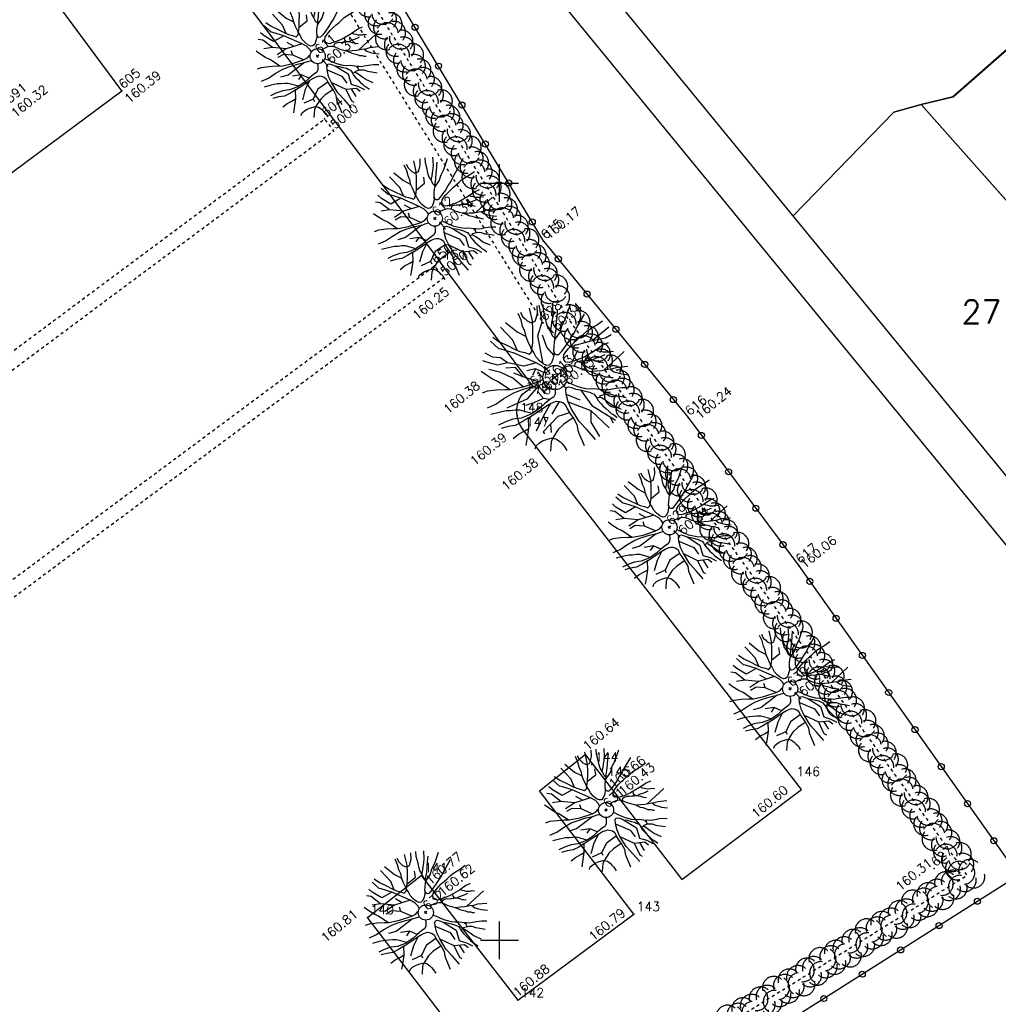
# Model space of a CAD drawing. Header units: feet. Extents: x 529188 to 529675, y 139816 to 140273.
# Tile 94 of 118: x 529534 to 529566, y 140048 to 140080. Entities that reach past the tile are written whole.
import ezdxf
from ezdxf.enums import TextEntityAlignment as Align

# ---------------------------------------------------------------- set-up
doc = ezdxf.new("R2010")
doc.units = ezdxf.units.FT
doc.header["$LTSCALE"] = 2
doc.header["$MEASUREMENT"] = 0
doc.header["$PDSIZE"] = 0.1
for name, pattern in [('BDU_CONTINU', [0.5, 0.25, 0.25]), ('CACHE', [0.375, 0.25, -0.125]), ('CACHEX2', [0.75, 0.5, -0.25])]:
    doc.linetypes.add(name, pattern=pattern)
doc.layers.get('0').update_dxf_attribs({"linetype": 'CONTINUOUS'})
for name, color, linetype in [('ARBRES', 70, 'CONTINUOUS'), ('BORDURETTE', 20, 'CONTINUOUS'), ('cadre250', 7, 'CONTINUOUS'), ('CANIVEAU', 32, 'CACHE'), ('CARROYAGE', 7, 'CONTINUOUS'), ('CLOTURE', 1, 'CONTINUOUS'), ('HAIE', 80, 'CACHEX2'), ('TOPOALT', 3, 'CONTINUOUS'), ('TOPOJIS', 7, 'CONTINUOUS'), ('TOPOJIS-GELE', 7, 'CONTINUOUS'), ('TOPOMAT', 142, 'CONTINUOUS')]:
    doc.layers.add(name, color=color, linetype=linetype)
doc.styles.get("Standard").update_dxf_attribs({"font": 'ROMANS.SHX'})

# ---------------------------------------------------------------- blocks, each defined once
blk = doc.blocks.new('TCPOINT')
at = {"color": 0}
blk.add_point((0, 0), dxfattribs=at)
at = {"layer": 'TOPOALT'}
blk.add_attdef('ALT', text='', height=0.3, dxfattribs=at).set_placement((0.1, -0.1), align=Align.TOP_LEFT)
at = {"layer": 'TOPOMAT'}
blk.add_attdef('MAT', (0.1, 0.1), '', height=0.3, dxfattribs=at)
blk = doc.blocks.new('190')
for p, q in [((0.052, 0), (-0.052, 0)), ((0, -0.052), (0, 0.052))]:
    blk.add_line(p, q)
for points in [[(-0.619, 1.938), (-0.559, 1.732), (-0.46, 1.523), (-0.354, 1.285), (-0.291, 1.169), (-0.206, 1.053), (-0.142, 0.946), (-0.07, 0.952), (-0.02, 0.98), (0.016, 1.059), (0.061, 1.245), (0.098, 1.367), (0.171, 1.51), (0.208, 1.653), (0.282, 1.81), (0.336, 2.007)], [(-0.329, 1.239), (-0.245, 1.528), (-0.28, 2.015)], [(-0.09, 2.033), (-0.007, 1.626), (0.102, 1.375)], [(0.405, 1.994), (0.376, 1.859), (0.388, 1.766), (0.396, 1.687), (0.438, 1.6), (0.48, 1.557), (0.566, 1.542), (0.639, 1.591), (0.746, 1.669), (0.873, 1.838)], [(-0.144, 0.639), (-0.647, 0.843), (-0.975, 1.17), (-1.062, 1.55), (-1.169, 1.665)], [(-0.44, 1.229), (-0.82, 1.291), (-0.941, 1.636), (-0.968, 1.79)], [(-0.084, 0.235), (-0.076, 0.245), (-0.062, 0.33), (-0.074, 0.466), (-0.144, 0.639), (-0.44, 1.229), (-0.646, 1.539), (-0.688, 1.589), (-0.738, 1.896)], [(0.437, 0.574), (0.37, 0.496), (0.276, 0.425), (0.182, 0.369), (0.097, 0.362), (0.039, 0.398), (-0.01, 0.492), (-0.038, 0.629), (-0.043, 0.765), (-0.014, 0.901), (0.002, 1.001), (0.132, 1.122), (0.27, 1.286), (0.378, 1.415), (0.51, 1.6), (0.67, 1.921)], [(0.686, 0.829), (0.676, 0.931), (0.713, 1.067), (0.728, 1.196), (0.773, 1.303), (0.838, 1.425), (0.926, 1.625), (1.021, 1.76)], [(-1.176, 0.542), (-1.281, 0.892), (-1.358, 1.058), (-1.428, 1.273), (-1.465, 1.412)], [(-0.975, 1.17), (-1.217, 1.309)], [(1.723, 0.836), (1.536, 0.765), (1.37, 0.702), (1.204, 0.625), (1.038, 0.576), (0.888, 0.52), (0.686, 0.464), (0.578, 0.437), (0.47, 0.423), (0.428, 0.452), (0.413, 0.495), (0.421, 0.545), (0.45, 0.595), (0.515, 0.666), (0.603, 0.759), (0.675, 0.816), (0.747, 0.901), (0.855, 0.994), (0.993, 1.144), (1.109, 1.257), (1.182, 1.336), (1.239, 1.392)], [(0.711, 1.062), (0.821, 1.152), (0.894, 1.223), (0.995, 1.308), (1.082, 1.401), (1.24, 1.613)], [(-0.396, 0.741), (-0.492, 0.981)], [(0.132, 1.122), (0.476, 1.119), (0.579, 1.291)], [(0.655, 0.801), (0.898, 0.871), (1.071, 0.985), (1.258, 1.07), (1.587, 1.273)], [(-1.807, 0.935), (-1.668, 0.889), (-1.462, 0.758), (-1.27, 0.62), (-1.148, 0.519), (-0.835, 0.351), (-0.435, 0.198), (-0.292, 0.167), (-0.199, 0.188), (-0.161, 0.191)], [(-0.435, 0.198), (-0.613, 0.549), (-0.837, 0.756), (-1.044, 0.791)], [(-0.647, 0.843), (-1.01, 0.877)], [(-0.613, 0.549), (-0.561, 0.687)], [(-1.117, -0.371), (-1.319, -0.081), (-1.419, -0.002), (-1.525, 0.064), (-1.618, 0.137), (-1.796, 0.23), (-2.008, 0.328)], [(-1.963, 0.534), (-1.722, 0.466), (-1.45, 0.442), (-1.157, 0.397), (-0.957, 0.331), (-0.679, 0.22), (-0.472, 0.112), (-0.329, 0.06), (-0.249, 0.019)], [(1.739, -0.191), (1.585, -0.153), (1.326, -0.13), (0.983, -0.076), (0.782, -0.017), (0.653, 0.034), (0.56, 0.071), (0.504, 0.136), (0.497, 0.207), (0.526, 0.272), (0.584, 0.329), (0.678, 0.357), (0.778, 0.377), (0.872, 0.391), (0.994, 0.405), (1.13, 0.41), (1.252, 0.416), (1.374, 0.423), (1.489, 0.429), (1.633, 0.413), (1.798, 0.389), (1.999, 0.38)], [(-0.472, 0.112), (-1.148, 0.135), (-1.39, 0.239)], [(-0.677, -0.381), (-0.803, -0.141), (-1.062, 0.014)], [(0.239, 0.074), (0.295, 0.074), (0.388, 0.051), (0.459, 0.029), (0.546, -0.015), (0.602, -0.073), (0.645, -0.145), (0.679, -0.217), (0.715, -0.282), (0.758, -0.347), (0.814, -0.42), (0.857, -0.485), (0.906, -0.571), (0.934, -0.636), (0.992, -0.708), (1.041, -0.781), (1.083, -0.86), (1.154, -0.918), (1.19, -0.976), (1.24, -1.019)], [(-0.168, -0.185), (-0.174, -0.214), (-0.224, -0.285), (-0.283, -0.356), (-0.362, -0.391), (-0.491, -0.383), (-0.677, -0.381), (-0.856, -0.393), (-1.143, -0.369), (-1.428, -0.274), (-1.621, -0.158), (-1.842, -0.076), (-2.034, -0.032)], [(-1.8, -0.948), (-1.67, -0.837), (-1.445, -0.632), (-1.264, -0.397), (-1.472, -0.374), (-1.679, -0.329), (-1.851, -0.227), (-2.029, -0.149)], [(-0.803, -0.141), (-0.975, -0.193)], [(0.787, -1.087), (0.644, -0.934), (0.545, -0.862), (0.459, -0.775), (0.332, -0.602), (0.261, -0.472), (0.212, -0.378), (0.163, -0.27), (0.127, -0.215)], [(0.622, -0.106), (0.681, -0.045), (0.731, -0.045), (0.832, -0.09), (0.889, -0.14), (0.953, -0.177), (1.017, -0.228), (1.074, -0.257), (1.131, -0.314), (1.174, -0.373), (1.202, -0.423), (1.238, -0.459), (1.294, -0.524)], [(1.46, -0.389), (1.367, -0.367), (1.282, -0.337), (1.21, -0.308), (1.109, -0.286), (1.053, -0.25), (1.038, -0.206), (1.039, -0.156), (1.077, -0.091)], [(1.368, -0.134), (1.384, -0.181), (1.44, -0.239), (1.468, -0.289), (1.526, -0.34), (1.582, -0.383), (1.64, -0.406), (1.698, -0.465)], [(-1.953, -0.569), (-1.767, -0.571), (-1.575, -0.61), (-1.443, -0.63)], [(-0.699, -0.452), (-1.01, -0.589), (-1.304, -0.796)], [(-1.264, -0.397), (-0.985, -0.428), (-0.699, -0.452), (-0.542, -0.475), (-0.434, -0.512), (-0.378, -0.534), (-0.328, -0.584), (-0.271, -0.671), (-0.25, -0.757), (-0.288, -0.878), (-0.302, -1.008), (-0.319, -1.208), (-0.349, -1.379), (-0.43, -1.515), (-0.459, -1.601), (-0.565, -1.955)], [(-0.219, -2.023), (-0.23, -1.674), (-0.249, -1.357), (-0.195, -0.963), (-0.143, -0.748), (-0.048, -0.549), (0.025, -0.441), (0.075, -0.413), (0.133, -0.435), (0.182, -0.5), (0.245, -0.615), (0.331, -0.709), (0.409, -0.818), (0.479, -0.912), (0.507, -0.976), (0.543, -1.042), (0.543, -1.107), (0.535, -1.163), (0.52, -1.235), (0.526, -1.35), (0.533, -1.451), (0.546, -1.551), (0.559, -1.651), (0.572, -1.745), (0.601, -1.81), (0.632, -1.934)], [(-0.048, -0.549), (0.199, -1.021), (0.182, -1.297)], [(0.245, -0.615), (0.406, -1.09), (0.268, -1.418), (0.406, -1.625), (0.493, -1.832)], [(0.859, -0.488), (1, -0.579), (1.114, -0.659), (1.27, -0.746), (1.385, -0.819), (1.513, -0.87), (1.754, -1.032)], [(-0.288, -0.878), (-0.682, -0.848), (-1.01, -1.004), (-1.338, -0.917)], [(-0.195, -0.963), (0.026, -1.435), (-0.077, -1.849), (-0.043, -1.935)], [(1.183, -0.698), (1.926, -0.657)], [(1.328, -0.783), (1.356, -0.905), (1.426, -1.006), (1.483, -1.085), (1.622, -1.229)], [(-1.662, -1.174), (-1.593, -1.125), (-1.479, -1.119), (-1.371, -1.134), (-1.257, -1.171), (-1.143, -1.222), (-1.093, -1.259), (-1.036, -1.338), (-1.009, -1.445), (-1.003, -1.524), (-0.996, -1.624), (-1.016, -1.763)], [(-0.316, -1.172), (-0.62, -1.148), (-0.835, -1.16), (-1.05, -1.229), (-1.201, -1.3), (-1.382, -1.493)], [(-1.01, -1.004), (-1.027, -1.09)], [(0.863, -1.843), (0.739, -1.603), (0.698, -1.452), (0.669, -1.345), (0.635, -1.243), (0.62, -1.208), (0.534, -1.169)], [(0.625, -1.219), (0.628, -1.193), (0.649, -1.171), (0.692, -1.193), (0.772, -1.223), (0.828, -1.26), (0.893, -1.317), (0.956, -1.426), (1.005, -1.476), (1.056, -1.534), (1.17, -1.665)], [(0.763, -1.219), (0.786, -1.151), (0.765, -1.087), (0.808, -1.087), (0.844, -1.116), (0.901, -1.174), (0.987, -1.225), (1.108, -1.291), (1.18, -1.334), (1.251, -1.378), (1.386, -1.49)], [(0.026, -1.435), (0.32, -1.625), (0.355, -1.78)], [(0.173, -1.53), (0.13, -1.832)]]:
    blk.add_lwpolyline(points)
blk.add_circle((0, 0), 0.25)
blk = doc.blocks.new('191')
for p, q in [((0.138, 0), (-0.138, 0)), ((0, -0.138), (0, 0.138))]:
    blk.add_line(p, q)
for points in [[(-0.075, 0.393), (-0.074, 0.396), (-0.089, 0.56), (-0.173, 0.766), (-0.528, 1.475), (-0.775, 1.847), (-0.826, 1.907), (-0.886, 2.275)], [(-0.742, 2.326), (-0.67, 2.078), (-0.552, 1.827), (-0.425, 1.542), (-0.35, 1.403), (-0.247, 1.264), (-0.17, 1.135), (-0.084, 1.142), (-0.024, 1.176), (0.02, 1.271), (0.074, 1.494), (0.117, 1.641), (0.205, 1.812), (0.25, 1.984), (0.338, 2.172), (0.404, 2.408)], [(-0.395, 1.487), (-0.294, 1.833), (-0.336, 2.418)], [(-0.108, 2.439), (-0.008, 1.951), (0.122, 1.651)], [(0.525, 0.689), (0.444, 0.595), (0.331, 0.51), (0.219, 0.442), (0.116, 0.435), (0.047, 0.478), (-0.012, 0.591), (-0.045, 0.755), (-0.052, 0.918), (-0.016, 1.081), (0.003, 1.202), (0.158, 1.347), (0.324, 1.543), (0.454, 1.698), (0.612, 1.919), (0.804, 2.305)], [(0.486, 2.393), (0.451, 2.231), (0.466, 2.119), (0.475, 2.024), (0.526, 1.92), (0.576, 1.869), (0.68, 1.85), (0.766, 1.91), (0.896, 2.003), (1.048, 2.205)], [(-0.173, 0.766), (-0.555, 0.944), (-0.902, 1.372), (-0.983, 1.639), (-1.17, 1.827), (-1.275, 2.082)], [(-0.012, 0.591), (0.436, 1.425), (0.837, 1.693), (1.115, 2.172)], [(0.823, 0.995), (0.811, 1.118), (0.855, 1.28), (0.874, 1.436), (0.927, 1.564), (1.005, 1.709), (1.111, 1.95), (1.225, 2.112)], [(-1.411, 0.65), (-1.538, 1.071), (-1.63, 1.269), (-1.714, 1.528), (-1.758, 1.695)], [(-0.902, 1.372), (-1.197, 1.506), (-1.331, 1.693), (-1.488, 1.936)], [(2.068, 1.003), (1.843, 0.919), (1.644, 0.842), (1.445, 0.75), (1.246, 0.691), (1.065, 0.623), (0.823, 0.557), (0.694, 0.524), (0.564, 0.508), (0.513, 0.542), (0.496, 0.594), (0.505, 0.654), (0.54, 0.714), (0.618, 0.8), (0.723, 0.911), (0.81, 0.98), (0.897, 1.082), (1.027, 1.192), (1.192, 1.373), (1.331, 1.508), (1.418, 1.603), (1.487, 1.671)], [(0.854, 1.275), (0.986, 1.383), (1.073, 1.468), (1.194, 1.57), (1.299, 1.681), (1.488, 1.936)], [(-1.002, 0.422), (-1.09, 0.864), (-1.277, 1.265), (-1.518, 1.586)], [(0.444, 0.595), (0.436, 0.944), (0.57, 1.345)], [(0.786, 0.961), (1.077, 1.046), (1.285, 1.182), (1.51, 1.284), (1.905, 1.528)], [(-2.169, 1.122), (-2.002, 1.067), (-1.755, 0.91), (-1.524, 0.744), (-1.378, 0.623), (-1.002, 0.422), (-0.522, 0.237), (-0.35, 0.2), (-0.346, 0.201)], [(-0.522, 0.237), (-0.795, 0.677), (-0.795, 1.078), (-1.063, 1.265)], [(-0.795, 0.677), (-0.956, 0.971)], [(-0.18, 0.357), (-0.314, 0.623), (-0.581, 0.757)], [(-1.34, -0.445), (-1.582, -0.097), (-1.703, -0.002), (-1.83, 0.077), (-1.941, 0.164), (-2.155, 0.277), (-2.41, 0.393)], [(-2.356, 0.641), (-2.066, 0.56), (-1.74, 0.531), (-1.389, 0.477), (-1.148, 0.397), (-0.815, 0.265), (-0.566, 0.134), (-0.395, 0.072), (-0.394, 0.072)], [(-0.314, 0.623), (-0.528, 0.516)], [(2.086, -0.23), (1.901, -0.184), (1.591, -0.156), (1.179, -0.091), (0.939, -0.021), (0.784, 0.041), (0.672, 0.085), (0.604, 0.163), (0.597, 0.249), (0.632, 0.326), (0.701, 0.394), (0.813, 0.429), (0.934, 0.452), (1.046, 0.469), (1.192, 0.485), (1.356, 0.492), (1.503, 0.499), (1.649, 0.507), (1.787, 0.514), (1.959, 0.495), (2.157, 0.467), (2.399, 0.457)], [(1.046, 0.469), (1.721, 0.167), (2.436, 0.167)], [(-0.566, 0.134), (-1.17, 0.035), (-1.866, 0.222)], [(0.392, 0.079), (0.465, 0.061), (0.551, 0.035), (0.655, -0.018), (0.722, -0.087), (0.774, -0.174), (0.815, -0.26), (0.858, -0.339), (0.909, -0.417), (0.977, -0.504), (1.028, -0.582), (1.088, -0.685), (1.121, -0.763), (1.19, -0.85), (1.249, -0.937), (1.299, -1.032), (1.385, -1.102), (1.428, -1.171), (1.487, -1.223)], [(0.784, 0.041), (1.159, 0.221)], [(1.721, 0.167), (2.123, -0.047), (2.337, -0.073)], [(-0.249, -0.313), (-0.269, -0.342), (-0.339, -0.427), (-0.434, -0.469), (-0.589, -0.459), (-0.812, -0.457), (-1.027, -0.472), (-1.371, -0.443), (-1.714, -0.329), (-1.945, -0.189), (-2.21, -0.092), (-2.441, -0.038)], [(-2.161, -1.137), (-2.004, -1.005), (-1.734, -0.759), (-1.517, -0.477), (-1.767, -0.449), (-2.015, -0.395), (-2.221, -0.273), (-2.435, -0.179)], [(-0.589, -0.459), (-0.742, -0.286), (-1.063, -0.205), (-1.331, -0.098)], [(0.746, -0.127), (0.817, -0.054), (0.877, -0.054), (0.998, -0.107), (1.066, -0.168), (1.144, -0.213), (1.22, -0.273), (1.289, -0.308), (1.357, -0.377), (1.408, -0.447), (1.442, -0.508), (1.485, -0.551), (1.553, -0.629)], [(1.753, -0.467), (1.641, -0.44), (1.538, -0.405), (1.453, -0.37), (1.331, -0.343), (1.263, -0.3), (1.246, -0.248), (1.247, -0.188), (1.292, -0.109)], [(1.641, -0.161), (1.66, -0.217), (1.728, -0.286), (1.762, -0.347), (1.831, -0.408), (1.899, -0.46), (1.968, -0.487), (2.038, -0.558)], [(-0.65, -0.571), (-1.09, -0.74), (-1.598, -0.981)], [(-1.517, -0.477), (-1.182, -0.514), (-0.839, -0.543), (-0.65, -0.571), (-0.521, -0.614), (-0.453, -0.641), (-0.394, -0.701), (-0.325, -0.805), (-0.3, -0.908), (-0.345, -1.054), (-0.363, -1.209), (-0.383, -1.449), (-0.419, -1.655), (-0.516, -1.818), (-0.551, -1.921), (-0.678, -2.346)], [(-0.263, -2.427), (-0.276, -2.009), (-0.299, -1.628), (-0.235, -1.156), (-0.172, -0.898), (-0.058, -0.658), (0.029, -0.529), (0.09, -0.496), (0.159, -0.522), (0.219, -0.6), (0.294, -0.738), (0.397, -0.851), (0.49, -0.982), (0.575, -1.095), (0.609, -1.172), (0.652, -1.25), (0.651, -1.328), (0.642, -1.396), (0.624, -1.482), (0.631, -1.62), (0.639, -1.741), (0.655, -1.861), (0.671, -1.982), (0.687, -2.094), (0.721, -2.172), (0.758, -2.321)], [(0.944, -1.304), (0.773, -1.121), (0.654, -1.034), (0.551, -0.931), (0.398, -0.723), (0.313, -0.566), (0.254, -0.454), (0.204, -0.344)], [(1.03, -0.586), (1.2, -0.694), (1.337, -0.791), (1.525, -0.896), (1.662, -0.983), (1.816, -1.044), (2.104, -1.238)], [(-2.344, -0.683), (-2.121, -0.686), (-1.889, -0.731), (-1.732, -0.756)], [(-1.09, -0.74), (-1.17, -0.954)], [(-0.394, -0.701), (-0.849, -0.874)], [(-0.172, -0.898), (0.222, -1.596), (0.337, -2.418)], [(-0.058, -0.658), (0.168, -1.088)], [(0.397, -0.851), (0.355, -1.489), (0.655, -2.352)], [(1.42, -0.838), (2.311, -0.789)], [(1.594, -0.94), (1.627, -1.086), (1.712, -1.208), (1.779, -1.303), (1.946, -1.475)], [(-0.363, -1.209), (-0.742, -1.061), (-1.438, -1.141), (-1.438, -1.221)], [(-1.09, -1.101), (-1.25, -1.328)], [(-1.994, -1.409), (-1.911, -1.349), (-1.775, -1.342), (-1.645, -1.361), (-1.508, -1.405), (-1.372, -1.466), (-1.311, -1.51), (-1.244, -1.605), (-1.211, -1.734), (-1.203, -1.829), (-1.195, -1.949), (-1.219, -2.115)], [(-0.379, -1.406), (-0.744, -1.378), (-1.002, -1.392), (-1.26, -1.475), (-1.441, -1.56), (-1.658, -1.792)], [(0.222, -1.596), (-0.019, -1.89), (-0.095, -2.44)], [(1.035, -2.211), (0.887, -1.923), (0.837, -1.742), (0.803, -1.614), (0.762, -1.492), (0.744, -1.449), (0.641, -1.402)], [(0.75, -1.463), (0.754, -1.431), (0.779, -1.406), (0.831, -1.432), (0.926, -1.467), (0.994, -1.511), (1.071, -1.581), (1.147, -1.711), (1.206, -1.772), (1.267, -1.841), (1.403, -1.998)], [(0.915, -1.463), (0.943, -1.381), (0.918, -1.304), (0.97, -1.305), (1.013, -1.339), (1.081, -1.408), (1.184, -1.469), (1.33, -1.549), (1.416, -1.601), (1.501, -1.654), (1.663, -1.788)], [(0.583, -2.144), (0.542, -2.381)]]:
    blk.add_lwpolyline(points)
blk.add_circle((0, 0), 0.4)
blk = doc.blocks.new('RONDCLOT')
at = {"layer": 'CLOTURE'}
blk.add_circle((0, 0), 0.1, dxfattribs=at)
blk = doc.blocks.new('HAIEBASE')
at = {"layer": 'HAIE'}
for centre, start, end in [((-0.223, 0.05), 14.988, 164.4142), ((0.002, 0.141), 14.988, 164.4142), ((0.227, 0.05), 14.988, 164.4142), ((-0.147, -0.129), 50.5983, 200.0244), ((0.078, 0.086), 243.6198, 27.2304), ((-0.23, -0.099), 196.6108, 340.2213), ((0.022, -0.064), 196.6108, 340.2213), ((0.223, -0.099), 196.6108, 340.2213)]:
    blk.add_arc(centre, 0.25, start, end, dxfattribs=at)

msp = doc.modelspace()

# ---------------------------------------------------------------- linework, layer by layer
msp.add_lwpolyline([(529586.679, 140040.981), (529664.347, 140104.621), (529623.065, 140155.002), (529545.397, 140091.362)], close=True)
at = {"linetype": 'BDU_CONTINU'}
msp.add_lwpolyline([(529568.598, 140100.499), (529609.516, 140134.504), (529612.571, 140130.758), (529625.785, 140141.493), (529637.609, 140118.911), (529634.552, 140116.483), (529633.366, 140115.246, 0.000966), (529639.056, 140106.469), (529641.438, 140102.774), (529618.917, 140089.09), (529616.67, 140087.721), (529616.81, 140087.531), (529620.842, 140080.234), (529620.263, 140079.835), (529606.322, 140071.128), (529596.497, 140064.874), (529591.12, 140073.356), (529578.271, 140060.053), (529576.064, 140063.911), (529563.922, 140077.593), (529564.972, 140077.842), (529577.62, 140088.93)], format="xyb", close=True, dxfattribs=at)
for points in [[(529604.941, 140140.151), (529609.203, 140134.899), (529609.516, 140134.504), (529568.598, 140100.499), (529577.677, 140089.002), (529564.962, 140077.84), (529563.922, 140077.593), (529563.015, 140077.336), (529559.694, 140073.914)], [(529604.94, 140140.15), (529609.203, 140134.899), (529609.516, 140134.502), (529568.595, 140100.499), (529577.677, 140089.002), (529564.962, 140077.84), (529563.922, 140077.593), (529563.015, 140077.336), (529559.694, 140073.914)], [(529590.618, 140044.209), (529579.653, 140057.771), (529578.271, 140060.053), (529576.061, 140063.911), (529563.922, 140077.593), (529564.972, 140077.842), (529577.618, 140088.93), (529568.595, 140100.499), (529609.516, 140134.509), (529604.939, 140140.15)], [(529559.694, 140073.914), (529563.015, 140077.336), (529563.922, 140077.593), (529571.381, 140069.187), (529567.183, 140064.774)], [(529559.694, 140073.914), (529563.015, 140077.336), (529563.922, 140077.593), (529576.061, 140063.911), (529578.271, 140060.053), (529579.653, 140057.771), (529590.618, 140044.209)]]:
    msp.add_lwpolyline(points, dxfattribs=at)
at = {"layer": 'BORDURETTE', "flags": 128}
for points in [[(529533.027, 140077.406), (529517.088, 140065.39), (529512.61, 140071.235), (529500.505, 140062.119), (529506.055, 140054.656), (529537.535, 140078.041), (529530.911, 140086.974)], [(529538.612, 140084.994), (529548.05, 140072.379), (529548.05, 140072.379)]]:
    msp.add_lwpolyline(points, dxfattribs=at)
msp.add_lwpolyline([(529548.758, 140046.684), (529545.648, 140050.758), (529547.42, 140052.144), (529550.607, 140048.02), (529554.433, 140050.865), (529551.323, 140054.939), (529552.833, 140056.13), (529556.021, 140052.006), (529559.971, 140054.982), (529550.773, 140066.862, -0.130602), (529550.581, 140067.33, -0.191187), (529550.759, 140068.034), (529551.099, 140068.288), (529548.05, 140072.379)], format="xyb", dxfattribs=at)
at = {"layer": 'cadre250', "flags": 128}
msp.add_lwpolyline([(529592.062, 140032.132), (529540.923, 140094.544), (529579.853, 140126.443)], dxfattribs=at)
at = {"layer": 'CANIVEAU', "ltscale": 0.005, "flags": 128}
for points in [[(529506.227, 140054.795), (529509.124, 140050.968), (529544.23, 140077.113), (529544.528, 140076.712), (529509.025, 140050.271), (529505.829, 140054.493)], [(529508.583, 140043.068), (529547.857, 140072.262), (529548.155, 140071.861), (529508.882, 140042.666)]]:
    msp.add_lwpolyline(points, close=True, dxfattribs=at)
at = {"layer": 'CARROYAGE'}
for p, q in [((529550, 140074.375), (529550, 140075.625)), ((529549.375, 140075), (529550.625, 140075)), ((529550, 140049.375), (529550, 140050.625)), ((529549.375, 140050), (529550.625, 140050))]:
    msp.add_line(p, q, dxfattribs=at)
at = {"layer": 'CLOTURE', "flags": 128}
for points in [[(529551.469, 140073.073), (529534.452, 140101.363)], [(529551.469, 140073.073), (529556.23, 140067.254), (529559.88, 140062.365), (529567.129, 140052.143), (529537.764, 140033.55), (529514.615, 140019.063)]]:
    msp.add_lwpolyline(points, dxfattribs=at)
at = {"layer": 'HAIE', "ltscale": 0.005, "flags": 128}
for points in [[(529532.874, 140101.696), (529552.12, 140070.804)], [(529532.194, 140101.273), (529551.44, 140070.381)], [(529524.495, 140026.373), (529542.69, 140038.014), (529565.441, 140052.149), (529552.059, 140070.824)]]:
    msp.add_lwpolyline(points, dxfattribs=at)

# ---------------------------------------------------------------- block references
at = {"layer": 'ARBRES', "rotation": 39.33073407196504}
for name, p in [('190', (529544, 140079.188)), ('190', (529547.87, 140073.824)), ('191', (529551.831, 140068.579)), ('190', (529555.612, 140063.635)), ('190', (529559.598, 140058.302)), ('190', (529553.519, 140054.3)), ('190', (529547.569, 140050.918)), ('191', (529552.197, 140045.034))]:
    msp.add_blockref(name, p, dxfattribs=at)
at = {"layer": 'CLOTURE'}
for p, rotation in [((529547.217, 140080.143), 121.0290775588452), ((529547.99, 140078.858), 121.0290775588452), ((529548.763, 140077.572), 121.0290775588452), ((529549.536, 140076.287), 121.0290775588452), ((529550.31, 140075.002), 121.0290775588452), ((529551.083, 140073.716), 121.0290775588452), ((529551.944, 140072.493), 309.2862062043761), ((529552.894, 140071.332), 309.2862062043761), ((529553.844, 140070.171), 309.2862062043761), ((529554.794, 140069.01), 309.2862062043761), ((529555.743, 140067.849), 309.2862062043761), ((529556.668, 140066.668), 306.7476546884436), ((529557.565, 140065.466), 306.7476546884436), ((529558.463, 140064.264), 306.7476546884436), ((529559.36, 140063.062), 306.7476546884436), ((529560.245, 140061.851), 305.3423674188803), ((529561.113, 140060.628), 305.3423674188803), ((529561.98, 140059.404), 305.3423674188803), ((529562.848, 140058.181), 305.3423674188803), ((529563.716, 140056.957), 305.3423674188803), ((529564.583, 140055.733), 305.3423674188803), ((529565.451, 140054.51), 305.3423674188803), ((529566.319, 140053.286), 305.3423674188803), ((529565.778, 140051.288), 212.3402778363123), ((529564.511, 140050.486), 212.3402778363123), ((529563.244, 140049.683), 212.3402778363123), ((529561.976, 140048.881), 212.3402778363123), ((529560.709, 140048.078), 212.3402778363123)]:
    msp.add_blockref('RONDCLOT', p, dxfattribs=dict(at, rotation=rotation))
at = {"layer": 'HAIE', "ltscale": 0.005, "xscale": 1.5, "yscale": 1.5, "zscale": 1.5}
for p, rotation in [((529545.987, 140080.647), 301.9231085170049), ((529546.463, 140079.883), 121.9231085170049), ((529546.939, 140079.119), 301.9231085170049), ((529547.415, 140078.356), 121.9231085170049), ((529547.891, 140077.592), 301.9231085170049), ((529548.367, 140076.828), 121.9231085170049), ((529548.843, 140076.064), 301.9231085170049), ((529549.319, 140075.3), 121.9231085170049), ((529549.795, 140074.536), 301.9231085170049), ((529550.271, 140073.772), 121.9231085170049), ((529550.746, 140073.008), 301.9231085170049), ((529551.222, 140072.244), 121.9231085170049), ((529551.698, 140071.481), 301.9231085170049), ((529552.442, 140070.288), 305.6238860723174), ((529552.967, 140069.557), 125.6238860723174), ((529553.491, 140068.825), 305.6238860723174), ((529554.015, 140068.094), 125.6238860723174), ((529554.539, 140067.362), 305.6238860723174), ((529555.064, 140066.63), 125.6238860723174), ((529555.588, 140065.899), 305.6238860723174), ((529556.112, 140065.167), 125.6238860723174), ((529556.636, 140064.436), 305.6238860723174), ((529557.16, 140063.704), 125.6238860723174), ((529557.685, 140062.973), 305.6238860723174), ((529558.209, 140062.241), 125.6238860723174), ((529558.733, 140061.509), 305.6238860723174), ((529559.257, 140060.778), 125.6238860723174), ((529559.781, 140060.046), 305.6238860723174), ((529560.306, 140059.315), 125.6238860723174), ((529560.83, 140058.583), 305.6238860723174), ((529561.354, 140057.852), 125.6238860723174), ((529561.878, 140057.12), 305.6238860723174), ((529562.403, 140056.388), 125.6238860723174), ((529562.927, 140055.657), 305.6238860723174), ((529563.451, 140054.925), 125.6238860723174), ((529563.975, 140054.194), 305.6238860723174), ((529564.499, 140053.462), 125.6238860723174), ((529565.024, 140052.731), 305.6238860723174), ((529565.284, 140052.051), 31.85132485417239), ((529564.52, 140051.577), 211.8513248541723), ((529563.755, 140051.102), 31.85132485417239), ((529562.991, 140050.627), 211.8513248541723), ((529562.226, 140050.152), 31.85132485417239), ((529561.462, 140049.677), 211.8513248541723), ((529560.697, 140049.202), 31.85132485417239), ((529559.933, 140048.727), 211.8513248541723), ((529559.168, 140048.252), 31.85132485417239), ((529558.404, 140047.777), 211.8513248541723), ((529557.639, 140047.302), 31.85132485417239)]:
    msp.add_blockref('HAIEBASE', p, dxfattribs=dict(at, rotation=rotation))
at = {"layer": 'TOPOJIS'}
ref = msp.add_blockref('TCPOINT', (529537.535, 140078.041, 160.393), dxfattribs=at)
ref.add_attrib('MAT', '605', (529537.585, 140078.091, 160.393), dxfattribs={"layer": 'TOPOMAT', "height": 0.3, "rotation": 39.3307})
ref.add_attrib('ALT', '160.39', dxfattribs={"layer": 'TOPOALT', "height": 0.3, "rotation": 39.3307}).set_placement((529537.585, 140077.841, 160.393), align=Align.TOP_LEFT)
ref = msp.add_blockref('TCPOINT', (529533.791, 140077.569, 160.319), dxfattribs=at)
ref.add_attrib('MAT', '591', (529533.841, 140077.619, 160.319), dxfattribs={"layer": 'TOPOMAT', "height": 0.3, "rotation": 39.3307})
ref.add_attrib('ALT', '160.32', dxfattribs={"layer": 'TOPOALT', "height": 0.3, "rotation": 39.3307}).set_placement((529533.841, 140077.369, 160.319), align=Align.TOP_LEFT)
ref = msp.add_blockref('TCPOINT', (529551.469, 140073.073, 160.165), dxfattribs=at)
ref.add_attrib('MAT', '615', (529551.519, 140073.123, 160.165), dxfattribs={"layer": 'TOPOMAT', "height": 0.3, "rotation": 39.3307})
ref.add_attrib('ALT', '160.17', dxfattribs={"layer": 'TOPOALT', "height": 0.3, "rotation": 39.3307}).set_placement((529551.438, 140073.349), align=Align.TOP_LEFT)
ref = msp.add_blockref('TCPOINT', (529548.05, 140072.379), dxfattribs=at)
ref.add_attrib('MAT', '151', (529548.15, 140072.479), dxfattribs={"layer": 'TOPOMAT', "height": 0.3})
ref.add_attrib('ALT', '160.25', dxfattribs={"layer": 'TOPOALT', "height": 0.3, "rotation": 39.3307}).set_placement((529547.089, 140070.693), align=Align.TOP_LEFT)
ref = msp.add_blockref('TCPOINT', (529551.099, 140068.288), dxfattribs=at)
ref.add_attrib('MAT', '150', (529551.199, 140068.388), dxfattribs={"layer": 'TOPOMAT', "height": 0.3})
ref.add_attrib('ALT', '160.40', dxfattribs={"layer": 'TOPOJIS-GELE', "height": 0.3, "rotation": 39.3307}).set_placement((529551.199, 140068.188), align=Align.TOP_LEFT)
ref = msp.add_blockref('TCPOINT', (529550.759, 140068.034), dxfattribs=at)
ref.add_attrib('MAT', '149', (529550.859, 140068.134), dxfattribs={"layer": 'TOPOMAT', "height": 0.3})
ref.add_attrib('ALT', '160.38', dxfattribs={"layer": 'TOPOALT', "height": 0.3, "rotation": 39.3307}).set_placement((529548.109, 140067.592), align=Align.TOP_LEFT)
ref = msp.add_blockref('TCPOINT', (529556.23, 140067.254, 160.239), dxfattribs=at)
ref.add_attrib('MAT', '616', (529556.28, 140067.304, 160.239), dxfattribs={"layer": 'TOPOMAT', "height": 0.3, "rotation": 39.3307})
ref.add_attrib('ALT', '160.24', dxfattribs={"layer": 'TOPOALT', "height": 0.3, "rotation": 39.3307}).set_placement((529556.426, 140067.413), align=Align.TOP_LEFT)
ref = msp.add_blockref('TCPOINT', (529550.581, 140067.33), dxfattribs=at)
ref.add_attrib('MAT', '148', (529550.681, 140067.43), dxfattribs={"layer": 'TOPOMAT', "height": 0.3})
ref.add_attrib('ALT', '160.39', dxfattribs={"layer": 'TOPOALT', "height": 0.3, "rotation": 39.3307}).set_placement((529548.992, 140065.887), align=Align.TOP_LEFT)
ref = msp.add_blockref('TCPOINT', (529550.773, 140066.862), dxfattribs=at)
ref.add_attrib('MAT', '147', (529550.873, 140066.962), dxfattribs={"layer": 'TOPOMAT', "height": 0.3})
ref.add_attrib('ALT', '160.38', dxfattribs={"layer": 'TOPOALT', "height": 0.3, "rotation": 39.3307}).set_placement((529550.027, 140065.055), align=Align.TOP_LEFT)
ref = msp.add_blockref('TCPOINT', (529559.88, 140062.365, 160.064), dxfattribs=at)
ref.add_attrib('MAT', '617', (529559.93, 140062.415, 160.064), dxfattribs={"layer": 'TOPOMAT', "height": 0.3, "rotation": 39.3307})
ref.add_attrib('ALT', '160.06', dxfattribs={"layer": 'TOPOALT', "height": 0.3, "rotation": 39.3307}).set_placement((529559.88, 140062.487), align=Align.TOP_LEFT)
ref = msp.add_blockref('TCPOINT', (529553.055, 140055.804), dxfattribs=at)
ref.add_attrib('MAT', '144', (529553.155, 140055.904), dxfattribs={"layer": 'TOPOMAT', "height": 0.3})
ref.add_attrib('ALT', '160.64', dxfattribs={"layer": 'TOPOALT', "height": 0.3, "rotation": 39.3307}).set_placement((529552.717, 140056.478), align=Align.TOP_LEFT)
ref = msp.add_blockref('TCPOINT', (529553.519, 140054.3, 160.426), dxfattribs=at)
ref.add_attrib('MAT', '631', (529553.569, 140054.35, 160.426), dxfattribs={"layer": 'TOPOMAT', "height": 0.3, "rotation": 39.3307})
ref.add_attrib('ALT', '160.43', dxfattribs={"layer": 'TOPOALT', "height": 0.3, "rotation": 39.3307}).set_placement((529553.884, 140054.993), align=Align.TOP_LEFT)
ref = msp.add_blockref('TCPOINT', (529553.469, 140055.328), dxfattribs=at)
ref.add_attrib('MAT', '145', (529553.569, 140055.428), dxfattribs={"layer": 'TOPOMAT', "height": 0.3})
ref.add_attrib('ALT', '160.66', dxfattribs={"layer": 'TOPOJIS-GELE', "height": 0.3, "rotation": 39.3307}).set_placement((529553.569, 140055.228), align=Align.TOP_LEFT)
ref = msp.add_blockref('TCPOINT', (529559.707, 140055.323), dxfattribs=at)
ref.add_attrib('MAT', '146', (529559.807, 140055.423), dxfattribs={"layer": 'TOPOMAT', "height": 0.3})
ref.add_attrib('ALT', '160.60', dxfattribs={"layer": 'TOPOALT', "height": 0.3, "rotation": 39.3307}).set_placement((529558.274, 140054.245), align=Align.TOP_LEFT)
ref = msp.add_blockref('TCPOINT', (529547.42, 140052.144), dxfattribs=at)
ref.add_attrib('MAT', '141', (529547.52, 140052.244), dxfattribs={"layer": 'TOPOMAT', "height": 0.3})
ref.add_attrib('ALT', '160.77', dxfattribs={"layer": 'TOPOJIS-GELE', "height": 0.3, "rotation": 39.3307}).set_placement((529547.52, 140052.044), align=Align.TOP_LEFT)
ref = msp.add_blockref('TCPOINT', (529564.349, 140052.366, 160.311), dxfattribs=at)
ref.add_attrib('MAT', '627', (529564.399, 140052.416, 160.311), dxfattribs={"layer": 'TOPOMAT', "height": 0.3, "rotation": 39.3307})
ref.add_attrib('ALT', '160.31', dxfattribs={"layer": 'TOPOALT', "height": 0.3, "rotation": 39.3307}).set_placement((529563.038, 140051.84), align=Align.TOP_LEFT)
ref = msp.add_blockref('TCPOINT', (529547.569, 140050.918, 160.616), dxfattribs=at)
ref.add_attrib('MAT', '632', (529547.619, 140050.968, 160.616), dxfattribs={"layer": 'TOPOMAT', "height": 0.3, "rotation": 39.3307})
ref.add_attrib('ALT', '160.62', dxfattribs={"layer": 'TOPOALT', "height": 0.3, "rotation": 39.3307}).set_placement((529547.931, 140051.654), align=Align.TOP_LEFT)
ref = msp.add_blockref('TCPOINT', (529545.648, 140050.758), dxfattribs=at)
ref.add_attrib('MAT', '140', (529545.748, 140050.858), dxfattribs={"layer": 'TOPOMAT', "height": 0.3})
ref.add_attrib('ALT', '160.81', dxfattribs={"layer": 'TOPOALT', "height": 0.3, "rotation": 39.3307}).set_placement((529544.073, 140050.146), align=Align.TOP_LEFT)
ref = msp.add_blockref('TCPOINT', (529554.433, 140050.865), dxfattribs=at)
ref.add_attrib('MAT', '143', (529554.533, 140050.965), dxfattribs={"layer": 'TOPOMAT', "height": 0.3})
ref.add_attrib('ALT', '160.79', dxfattribs={"layer": 'TOPOALT', "height": 0.3, "rotation": 39.3307}).set_placement((529552.907, 140050.187), align=Align.TOP_LEFT)
ref = msp.add_blockref('TCPOINT', (529550.607, 140048.02), dxfattribs=at)
ref.add_attrib('MAT', '142', (529550.707, 140048.12), dxfattribs={"layer": 'TOPOMAT', "height": 0.3})
ref.add_attrib('ALT', '160.88', dxfattribs={"layer": 'TOPOALT', "height": 0.3, "rotation": 39.3307}).set_placement((529550.41, 140048.345), align=Align.TOP_LEFT)
at = {"layer": 'TOPOJIS-GELE'}
ref = msp.add_blockref('TCPOINT', (529544, 140079.188, 160.313), dxfattribs=at)
ref.add_attrib('MAT', '611', (529544.05, 140079.238, 160.313), dxfattribs={"layer": 'TOPOMAT', "height": 0.3, "rotation": 39.3307})
ref.add_attrib('ALT', '160.31', dxfattribs={"layer": 'TOPOALT', "height": 0.3, "rotation": 39.3307}).set_placement((529544.05, 140078.988, 160.313), align=Align.TOP_LEFT)
ref = msp.add_blockref('TCPOINT', (529544.23, 140077.113), dxfattribs=at)
ref.add_attrib('MAT', '604', (529544.28, 140077.163), dxfattribs={"layer": 'TOPOMAT', "height": 0.3, "rotation": 39.3307})
ref = msp.add_blockref('TCPOINT', (529544.528, 140076.712), dxfattribs=at)
ref.add_attrib('MAT', '5000', (529544.578, 140076.762), dxfattribs={"layer": 'TOPOMAT', "height": 0.3, "rotation": 39.3307})
ref = msp.add_blockref('TCPOINT', (529547.87, 140073.824, 160.344), dxfattribs=at)
ref.add_attrib('MAT', '612', (529547.92, 140073.874, 160.344), dxfattribs={"layer": 'TOPOMAT', "height": 0.3, "rotation": 39.3307})
ref.add_attrib('ALT', '160.34', dxfattribs={"layer": 'TOPOALT', "height": 0.3, "rotation": 39.3307}).set_placement((529547.92, 140073.624, 160.344), align=Align.TOP_LEFT)
ref = msp.add_blockref('TCPOINT', (529547.857, 140072.262), dxfattribs=at)
ref.add_attrib('MAT', '650', (529547.907, 140072.312), dxfattribs={"layer": 'TOPOMAT', "height": 0.3, "rotation": 39.3307})
ref = msp.add_blockref('TCPOINT', (529548.155, 140071.861), dxfattribs=at)
ref.add_attrib('MAT', '5000', (529548.205, 140071.911), dxfattribs={"layer": 'TOPOMAT', "height": 0.3, "rotation": 39.3307})
ref = msp.add_blockref('TCPOINT', (529551.44, 140070.381, 160.339), dxfattribs=at)
ref.add_attrib('MAT', '628', (529551.49, 140070.431, 160.339), dxfattribs={"layer": 'TOPOMAT', "height": 0.3, "rotation": 39.3307})
ref.add_attrib('ALT', '160.34', dxfattribs={"layer": 'TOPOALT', "height": 0.3, "rotation": 39.3307}).set_placement((529551.49, 140070.181, 160.339), align=Align.TOP_LEFT)
ref = msp.add_blockref('TCPOINT', (529551.831, 140068.579, 160.431), dxfattribs=at)
ref.add_attrib('MAT', '613', (529551.881, 140068.629, 160.431), dxfattribs={"layer": 'TOPOMAT', "height": 0.3, "rotation": 39.3307})
ref.add_attrib('ALT', '160.43', dxfattribs={"layer": 'TOPOALT', "height": 0.3, "rotation": 39.3307}).set_placement((529551.881, 140068.379, 160.431), align=Align.TOP_LEFT)
ref = msp.add_blockref('TCPOINT', (529551.098, 140068.235, 160.334), dxfattribs=at)
ref.add_attrib('MAT', '614', (529551.148, 140068.285, 160.334), dxfattribs={"layer": 'TOPOMAT', "height": 0.3, "rotation": 39.3307})
ref.add_attrib('ALT', '160.33', dxfattribs={"layer": 'TOPOALT', "height": 0.3, "rotation": 39.3307}).set_placement((529551.148, 140068.035, 160.334), align=Align.TOP_LEFT)
ref = msp.add_blockref('TCPOINT', (529555.612, 140063.635, 160.243), dxfattribs=at)
ref.add_attrib('MAT', '629', (529555.662, 140063.685, 160.243), dxfattribs={"layer": 'TOPOMAT', "height": 0.3, "rotation": 39.3307})
ref.add_attrib('ALT', '160.24', dxfattribs={"layer": 'TOPOALT', "height": 0.3, "rotation": 39.3307}).set_placement((529555.662, 140063.435, 160.243), align=Align.TOP_LEFT)
ref = msp.add_blockref('TCPOINT', (529559.598, 140058.302, 160.23), dxfattribs=at)
ref.add_attrib('MAT', '630', (529559.648, 140058.352, 160.23), dxfattribs={"layer": 'TOPOMAT', "height": 0.3, "rotation": 39.3307})
ref.add_attrib('ALT', '160.23', dxfattribs={"layer": 'TOPOALT', "height": 0.3, "rotation": 39.3307}).set_placement((529559.648, 140058.102, 160.23), align=Align.TOP_LEFT)

# ---------------------------------------------------------------- texts
at = {"linetype": 'BDU_CONTINU'}
msp.add_text('27', height=0.7727, rotation=0.1116, dxfattribs=at).set_placement((529565.909, 140070.746), align=Align.MIDDLE_CENTER)

doc.saveas('drawing.dxf')
